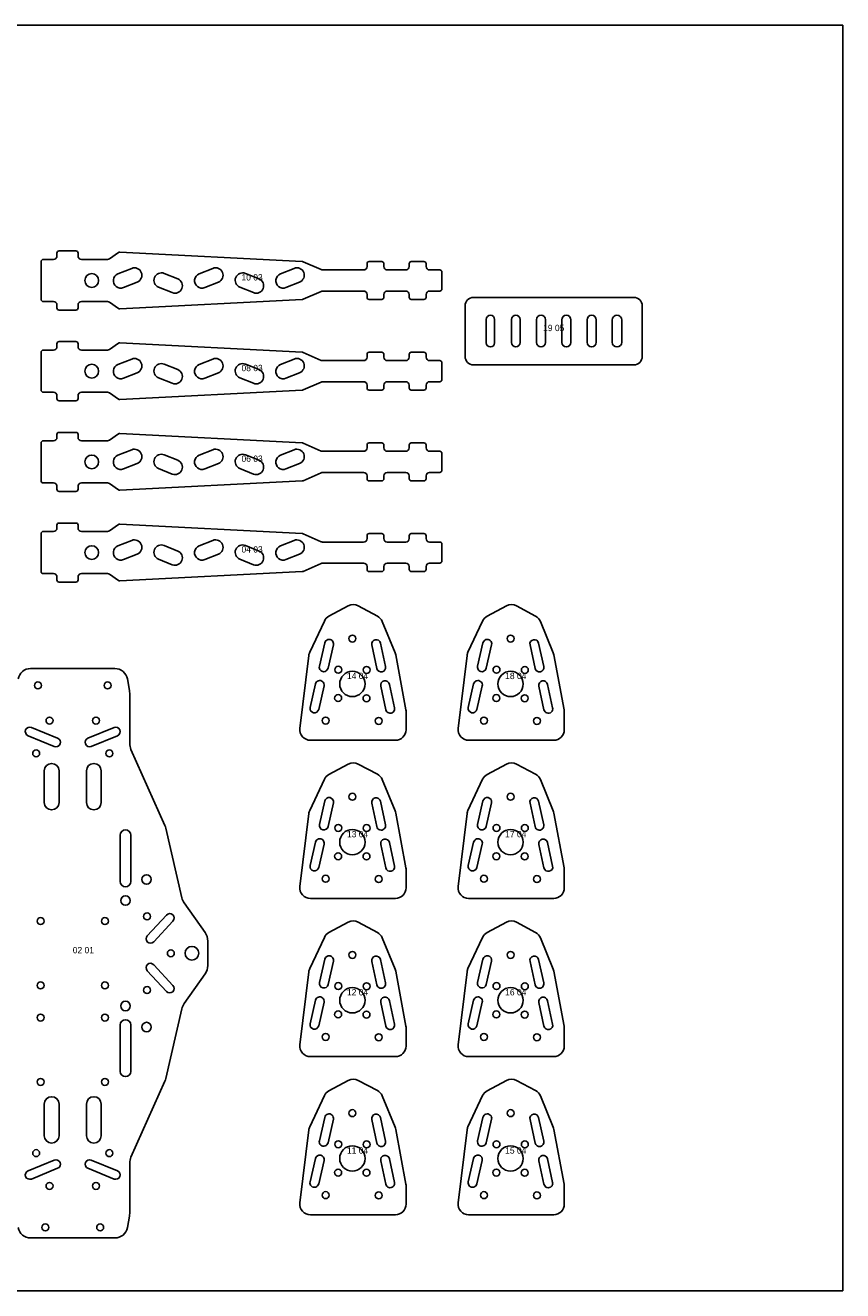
# Model space of a CAD drawing. Header units: millimetres. Extents: x 0 to 600, y 0 to 600.
# Tile 2 of 2: x 213 to 600, y 0 to 600. Entities that reach past the tile are written whole.
import ezdxf

# ---------------------------------------------------------------- set-up
doc = ezdxf.new("R2010")
doc.units = ezdxf.units.MM
for name, color, linetype in [('ANNOTATIONS_NE_PAS_USINER', 3, 'Continuous'), ('DECOUPE', 7, 'Continuous'), ('PLAQUE_REFERENCE', 8, 'Continuous')]:
    doc.layers.add(name, color=color, linetype=linetype)

msp = doc.modelspace()

# ---------------------------------------------------------------- linework, layer by layer
at = {"layer": 'DECOUPE'}
for points in [[(220, 488), (220, 470, 0.414214), (221, 469), (225.9, 469, -0.414214), (227.5, 467.4), (227.5, 466, 0.414214), (228.5, 465), (236.5, 465, 0.414214), (237.5, 466), (237.5, 467.4, -0.414214), (239.1, 469), (251.5, 469, -0.153879), (252.41, 468.71), (256.72, 465.7, 0.167132), (257.34, 465.52), (343.81, 469.99, 0.091894), (344.17, 470.08), (352.69, 473.86, -0.104939), (353.34, 474), (372.9, 474, -0.414214), (374.5, 472.4), (374.5, 471, 0.414214), (375.5, 470), (381.5, 470, 0.414214), (382.5, 471), (382.5, 472.4, -0.414214), (384.1, 474), (392.9, 474, -0.414214), (394.5, 472.4), (394.5, 471, 0.414214), (395.5, 470), (401.5, 470, 0.414214), (402.5, 471), (402.5, 472.4, -0.414214), (404.1, 474), (409, 474, 0.414214), (410, 475), (410, 483, 0.414214), (409, 484), (404.1, 484, -0.414214), (402.5, 485.6), (402.5, 487, 0.414214), (401.5, 488), (395.5, 488, 0.414214), (394.5, 487), (394.5, 485.6, -0.414214), (392.9, 484), (384.1, 484, -0.414214), (382.5, 485.6), (382.5, 487, 0.414214), (381.5, 488), (375.5, 488, 0.414214), (374.5, 487), (374.5, 485.6, -0.414214), (372.9, 484), (353.34, 484, -0.104939), (352.69, 484.14), (344.17, 487.92, 0.091894), (343.81, 488.01), (257.34, 492.48, 0.167132), (256.72, 492.3), (252.41, 489.29, -0.153879), (251.5, 489), (239.1, 489, -0.414214), (237.5, 490.6), (237.5, 492, 0.414214), (236.5, 493), (228.5, 493, 0.414214), (227.5, 492), (227.5, 490.6, -0.414214), (225.9, 489), (221, 489, 0.414214)], [(265.56, 478.27), (259.07, 475.64, -1), (256.44, 482.13), (262.93, 484.76, -1)], [(282.18, 473.24), (275.69, 475.87, -1), (278.32, 482.36), (284.81, 479.73, -1)], [(304.06, 478.27), (297.57, 475.64, -1), (294.94, 482.13), (301.43, 484.76, -1)], [(320.68, 473.24), (314.19, 475.87, -1), (316.82, 482.36), (323.31, 479.73, -1)], [(342.56, 478.27), (336.07, 475.64, -1), (333.44, 482.13), (339.93, 484.76, -1)], [(421, 467), (421, 443, 0.414214), (425, 439), (501, 439, 0.414214), (505, 443), (505, 467, 0.414214), (501, 471), (425, 471, 0.414214)], [(435, 460.5), (435, 449.5, -1), (431, 449.5), (431, 460.5, -1)], [(447.05, 460.45), (447.05, 449.55, -1), (442.95, 449.55), (442.95, 460.45, -1)], [(459.1, 460.4), (459.1, 449.6, -1), (454.9, 449.6), (454.9, 460.4, -1)], [(471.15, 460.35), (471.15, 449.65, -1), (466.85, 449.65), (466.85, 460.35, -1)], [(483.2, 460.3), (483.2, 449.7, -1), (478.8, 449.7), (478.8, 460.3, -1)], [(495.25, 460.25), (495.25, 449.75, -1), (490.75, 449.75), (490.75, 460.25, -1)], [(220, 445), (220, 427, 0.414214), (221, 426), (225.9, 426, -0.414214), (227.5, 424.4), (227.5, 423, 0.414214), (228.5, 422), (236.5, 422, 0.414214), (237.5, 423), (237.5, 424.4, -0.414214), (239.1, 426), (251.5, 426, -0.153879), (252.41, 425.71), (256.72, 422.7, 0.167132), (257.34, 422.52), (343.81, 426.99, 0.091894), (344.17, 427.08), (352.69, 430.86, -0.104939), (353.34, 431), (372.9, 431, -0.414214), (374.5, 429.4), (374.5, 428, 0.414214), (375.5, 427), (381.5, 427, 0.414214), (382.5, 428), (382.5, 429.4, -0.414214), (384.1, 431), (392.9, 431, -0.414214), (394.5, 429.4), (394.5, 428, 0.414214), (395.5, 427), (401.5, 427, 0.414214), (402.5, 428), (402.5, 429.4, -0.414214), (404.1, 431), (409, 431, 0.414214), (410, 432), (410, 440, 0.414214), (409, 441), (404.1, 441, -0.414214), (402.5, 442.6), (402.5, 444, 0.414214), (401.5, 445), (395.5, 445, 0.414214), (394.5, 444), (394.5, 442.6, -0.414214), (392.9, 441), (384.1, 441, -0.414214), (382.5, 442.6), (382.5, 444, 0.414214), (381.5, 445), (375.5, 445, 0.414214), (374.5, 444), (374.5, 442.6, -0.414214), (372.9, 441), (353.34, 441, -0.104939), (352.69, 441.14), (344.17, 444.92, 0.091894), (343.81, 445.01), (257.34, 449.48, 0.167132), (256.72, 449.3), (252.41, 446.29, -0.153879), (251.5, 446), (239.1, 446, -0.414214), (237.5, 447.6), (237.5, 449, 0.414214), (236.5, 450), (228.5, 450, 0.414214), (227.5, 449), (227.5, 447.6, -0.414214), (225.9, 446), (221, 446, 0.414214)], [(265.56, 435.27), (259.07, 432.64, -1), (256.44, 439.13), (262.93, 441.76, -1)], [(282.18, 430.24), (275.69, 432.87, -1), (278.32, 439.36), (284.81, 436.73, -1)], [(304.06, 435.27), (297.57, 432.64, -1), (294.94, 439.13), (301.43, 441.76, -1)], [(320.68, 430.24), (314.19, 432.87, -1), (316.82, 439.36), (323.31, 436.73, -1)], [(342.56, 435.27), (336.07, 432.64, -1), (333.44, 439.13), (339.93, 441.76, -1)], [(220, 402), (220, 384, 0.414214), (221, 383), (225.9, 383, -0.414214), (227.5, 381.4), (227.5, 380, 0.414214), (228.5, 379), (236.5, 379, 0.414214), (237.5, 380), (237.5, 381.4, -0.414214), (239.1, 383), (251.5, 383, -0.153879), (252.41, 382.71), (256.72, 379.7, 0.167132), (257.34, 379.52), (343.81, 383.99, 0.091894), (344.17, 384.08), (352.69, 387.86, -0.104939), (353.34, 388), (372.9, 388, -0.414214), (374.5, 386.4), (374.5, 385, 0.414214), (375.5, 384), (381.5, 384, 0.414214), (382.5, 385), (382.5, 386.4, -0.414214), (384.1, 388), (392.9, 388, -0.414214), (394.5, 386.4), (394.5, 385, 0.414214), (395.5, 384), (401.5, 384, 0.414214), (402.5, 385), (402.5, 386.4, -0.414214), (404.1, 388), (409, 388, 0.414214), (410, 389), (410, 397, 0.414214), (409, 398), (404.1, 398, -0.414214), (402.5, 399.6), (402.5, 401, 0.414214), (401.5, 402), (395.5, 402, 0.414214), (394.5, 401), (394.5, 399.6, -0.414214), (392.9, 398), (384.1, 398, -0.414214), (382.5, 399.6), (382.5, 401, 0.414214), (381.5, 402), (375.5, 402, 0.414214), (374.5, 401), (374.5, 399.6, -0.414214), (372.9, 398), (353.34, 398, -0.104939), (352.69, 398.14), (344.17, 401.92, 0.091894), (343.81, 402.01), (257.34, 406.48, 0.167132), (256.72, 406.3), (252.41, 403.29, -0.153879), (251.5, 403), (239.1, 403, -0.414214), (237.5, 404.6), (237.5, 406, 0.414214), (236.5, 407), (228.5, 407, 0.414214), (227.5, 406), (227.5, 404.6, -0.414214), (225.9, 403), (221, 403, 0.414214)], [(265.56, 392.27), (259.07, 389.64, -1), (256.44, 396.13), (262.93, 398.76, -1)], [(282.18, 387.24), (275.69, 389.87, -1), (278.32, 396.36), (284.81, 393.73, -1)], [(304.06, 392.27), (297.57, 389.64, -1), (294.94, 396.13), (301.43, 398.76, -1)], [(320.68, 387.24), (314.19, 389.87, -1), (316.82, 396.36), (323.31, 393.73, -1)], [(342.56, 392.27), (336.07, 389.64, -1), (333.44, 396.13), (339.93, 398.76, -1)], [(220, 359), (220, 341, 0.414214), (221, 340), (225.9, 340, -0.414214), (227.5, 338.4), (227.5, 337, 0.414214), (228.5, 336), (236.5, 336, 0.414214), (237.5, 337), (237.5, 338.4, -0.414214), (239.1, 340), (251.5, 340, -0.153879), (252.41, 339.71), (256.72, 336.7, 0.167132), (257.34, 336.52), (343.81, 340.99, 0.091894), (344.17, 341.08), (352.69, 344.86, -0.104939), (353.34, 345), (372.9, 345, -0.414214), (374.5, 343.4), (374.5, 342, 0.414214), (375.5, 341), (381.5, 341, 0.414214), (382.5, 342), (382.5, 343.4, -0.414214), (384.1, 345), (392.9, 345, -0.414214), (394.5, 343.4), (394.5, 342, 0.414214), (395.5, 341), (401.5, 341, 0.414214), (402.5, 342), (402.5, 343.4, -0.414214), (404.1, 345), (409, 345, 0.414214), (410, 346), (410, 354, 0.414214), (409, 355), (404.1, 355, -0.414214), (402.5, 356.6), (402.5, 358, 0.414214), (401.5, 359), (395.5, 359, 0.414214), (394.5, 358), (394.5, 356.6, -0.414214), (392.9, 355), (384.1, 355, -0.414214), (382.5, 356.6), (382.5, 358, 0.414214), (381.5, 359), (375.5, 359, 0.414214), (374.5, 358), (374.5, 356.6, -0.414214), (372.9, 355), (353.34, 355, -0.104939), (352.69, 355.14), (344.17, 358.92, 0.091894), (343.81, 359.01), (257.34, 363.48, 0.167132), (256.72, 363.3), (252.41, 360.29, -0.153879), (251.5, 360), (239.1, 360, -0.414214), (237.5, 361.6), (237.5, 363, 0.414214), (236.5, 364), (228.5, 364, 0.414214), (227.5, 363), (227.5, 361.6, -0.414214), (225.9, 360), (221, 360, 0.414214)], [(265.56, 349.27), (259.07, 346.64, -1), (256.44, 353.13), (262.93, 355.76, -1)], [(304.06, 349.27), (297.57, 346.64, -1), (294.94, 353.13), (301.43, 355.76, -1)], [(342.56, 349.27), (336.07, 346.64, -1), (333.44, 353.13), (339.93, 355.76, -1)], [(282.18, 344.24), (275.69, 346.87, -1), (278.32, 353.36), (284.81, 350.73, -1)], [(320.68, 344.24), (314.19, 346.87, -1), (316.82, 353.36), (323.31, 350.73, -1)], [(346.9, 301.2), (342.68, 266.61, 0.45022), (347.65, 261), (388, 261, 0.414214), (393, 266), (393, 274.54, 0.04581), (392.92, 275.45), (388.09, 301.49, 0.051921), (387.8, 302.48), (381.68, 317.35, 0.173265), (379.43, 319.85), (370.37, 324.72, 0.252118), (365.63, 324.72), (356.45, 319.78, 0.160613), (354.3, 317.51), (347.34, 302.73, 0.079791)], [(421.9, 301.2), (417.68, 266.61, 0.45022), (422.65, 261), (463, 261, 0.414214), (468, 266), (468, 274.54, 0.04581), (467.92, 275.45), (463.09, 301.49, 0.051921), (462.8, 302.48), (456.68, 317.35, 0.173265), (454.43, 319.85), (445.37, 324.72, 0.252118), (440.63, 324.72), (431.45, 319.78, 0.160613), (429.3, 317.51), (422.34, 302.73, 0.079791)], [(358.56, 306.27), (356.03, 295.15, -1), (351.94, 296.08), (354.46, 307.2, -1)], [(380.87, 307.06), (383.28, 295.92, -1), (379.18, 295.03), (376.77, 306.17, -1)], [(433.56, 306.27), (431.03, 295.15, -1), (426.94, 296.08), (429.46, 307.2, -1)], [(455.87, 307.06), (458.28, 295.92, -1), (454.18, 295.03), (451.77, 306.17, -1)], [(354.13, 286.76), (351.6, 275.65, -1), (347.5, 276.58), (350.03, 287.69, -1)], [(385.1, 287.51), (387.51, 276.37, -1), (383.4, 275.48), (380.99, 286.62, -1)], [(429.13, 286.76), (426.6, 275.65, -1), (422.5, 276.58), (425.03, 287.69, -1)], [(460.1, 287.51), (462.51, 276.37, -1), (458.4, 275.48), (455.99, 286.62, -1)], [(215.41, 267.04), (227.82, 261.97, -1), (226.23, 258.09), (213.82, 263.15, -1)], [(256.18, 263.15), (243.77, 258.09, -1), (242.18, 261.97), (254.59, 267.04, -1)], [(228.5, 246.5), (228.5, 231.5, -1), (221.5, 231.5), (221.5, 246.5, -1)], [(248.5, 246.5), (248.5, 231.5, -1), (241.5, 231.5), (241.5, 246.5, -1)], [(346.9, 226.2), (342.68, 191.61, 0.45022), (347.65, 186), (388, 186, 0.414214), (393, 191), (393, 199.54, 0.04581), (392.92, 200.45), (388.09, 226.49, 0.051921), (387.8, 227.48), (381.68, 242.35, 0.173265), (379.43, 244.85), (370.37, 249.72, 0.252118), (365.63, 249.72), (356.45, 244.78, 0.160613), (354.3, 242.51), (347.34, 227.73, 0.079791)], [(421.9, 226.2), (417.68, 191.61, 0.45022), (422.65, 186), (463, 186, 0.414214), (468, 191), (468, 199.54, 0.04581), (467.92, 200.45), (463.09, 226.49, 0.051921), (462.8, 227.48), (456.68, 242.35, 0.173265), (454.43, 244.85), (445.37, 249.72, 0.252118), (440.63, 249.72), (431.45, 244.78, 0.160613), (429.3, 242.51), (422.34, 227.73, 0.079791)], [(358.56, 231.27), (356.03, 220.15, -1), (351.94, 221.08), (354.46, 232.2, -1)], [(380.87, 232.06), (383.28, 220.92, -1), (379.18, 220.03), (376.77, 231.17, -1)], [(433.56, 231.27), (431.03, 220.15, -1), (426.94, 221.08), (429.46, 232.2, -1)], [(455.87, 232.06), (458.28, 220.92, -1), (454.18, 220.03), (451.77, 231.17, -1)], [(262.5, 216), (262.5, 194, -1), (257.5, 194), (257.5, 216, -1)], [(354.13, 211.76), (351.6, 200.65, -1), (347.5, 201.58), (350.03, 212.69, -1)], [(385.1, 212.51), (387.51, 201.37, -1), (383.4, 200.48), (380.99, 211.62, -1)], [(429.13, 211.76), (426.6, 200.65, -1), (422.5, 201.58), (425.03, 212.69, -1)], [(460.1, 212.51), (462.51, 201.37, -1), (458.4, 200.48), (455.99, 211.62, -1)], [(282.51, 175.27), (273.4, 165.43, -1), (270.32, 168.29), (279.43, 178.12, -1)], [(346.9, 151.2), (342.68, 116.61, 0.45022), (347.65, 111), (388, 111, 0.414214), (393, 116), (393, 124.54, 0.04581), (392.92, 125.45), (388.09, 151.49, 0.051921), (387.8, 152.48), (381.68, 167.35, 0.173265), (379.43, 169.85), (370.37, 174.72, 0.252118), (365.63, 174.72), (356.45, 169.78, 0.160613), (354.3, 167.51), (347.34, 152.73, 0.079791)], [(421.9, 151.2), (417.68, 116.61, 0.45022), (422.65, 111), (463, 111, 0.414214), (468, 116), (468, 124.54, 0.04581), (467.92, 125.45), (463.09, 151.49, 0.051921), (462.8, 152.48), (456.68, 167.35, 0.173265), (454.43, 169.85), (445.37, 174.72, 0.252118), (440.63, 174.72), (431.45, 169.78, 0.160613), (429.3, 167.51), (422.34, 152.73, 0.079791)], [(358.56, 156.27), (356.03, 145.15, -1), (351.94, 146.08), (354.46, 157.2, -1)], [(380.87, 157.06), (383.28, 145.92, -1), (379.18, 145.03), (376.77, 156.17, -1)], [(433.56, 156.27), (431.03, 145.15, -1), (426.94, 146.08), (429.46, 157.2, -1)], [(455.87, 157.06), (458.28, 145.92, -1), (454.18, 145.03), (451.77, 156.17, -1)], [(279.43, 141.88), (270.32, 151.71, -1), (273.4, 154.57), (282.51, 144.73, -1)], [(354.13, 136.76), (351.6, 125.65, -1), (347.5, 126.58), (350.03, 137.69, -1)], [(385.1, 137.51), (387.51, 126.37, -1), (383.4, 125.48), (380.99, 136.62, -1)], [(429.13, 136.76), (426.6, 125.65, -1), (422.5, 126.58), (425.03, 137.69, -1)], [(460.1, 137.51), (462.51, 126.37, -1), (458.4, 125.48), (455.99, 136.62, -1)], [(262.5, 126), (262.5, 104, -1), (257.5, 104), (257.5, 126, -1)], [(346.9, 76.2), (342.68, 41.61, 0.45022), (347.65, 36), (388, 36, 0.414214), (393, 41), (393, 49.54, 0.04581), (392.92, 50.45), (388.09, 76.49, 0.051921), (387.8, 77.48), (381.68, 92.35, 0.173265), (379.43, 94.85), (370.37, 99.72, 0.252118), (365.63, 99.72), (356.45, 94.78, 0.160613), (354.3, 92.51), (347.34, 77.73, 0.079791)], [(421.9, 76.2), (417.68, 41.61, 0.45022), (422.65, 36), (463, 36, 0.414214), (468, 41), (468, 49.54, 0.04581), (467.92, 50.45), (463.09, 76.49, 0.051921), (462.8, 77.48), (456.68, 92.35, 0.173265), (454.43, 94.85), (445.37, 99.72, 0.252118), (440.63, 99.72), (431.45, 94.78, 0.160613), (429.3, 92.51), (422.34, 77.73, 0.079791)], [(228.5, 88.5), (228.5, 73.5, -1), (221.5, 73.5), (221.5, 88.5, -1)], [(248.5, 88.5), (248.5, 73.5, -1), (241.5, 73.5), (241.5, 88.5, -1)], [(358.56, 81.27), (356.03, 70.15, -1), (351.94, 71.08), (354.46, 82.2, -1)], [(380.87, 82.06), (383.28, 70.92, -1), (379.18, 70.03), (376.77, 81.17, -1)], [(433.56, 81.27), (431.03, 70.15, -1), (426.94, 71.08), (429.46, 82.2, -1)], [(455.87, 82.06), (458.28, 70.92, -1), (454.18, 70.03), (451.77, 81.17, -1)], [(213.82, 56.85), (226.23, 61.91, -1), (227.82, 58.03), (215.41, 52.96, -1)], [(254.59, 52.96), (242.18, 58.03, -1), (243.77, 61.91), (256.18, 56.85, -1)], [(354.13, 61.76), (351.6, 50.65, -1), (347.5, 51.58), (350.03, 62.69, -1)], [(385.1, 62.51), (387.51, 51.37, -1), (383.4, 50.48), (380.99, 61.62, -1)], [(429.13, 61.76), (426.6, 50.65, -1), (422.5, 51.58), (425.03, 62.69, -1)], [(460.1, 62.51), (462.51, 51.37, -1), (458.4, 50.48), (455.99, 61.62, -1)]]:
    msp.add_lwpolyline(points, format="xyb", close=True, dxfattribs=at)
msp.add_lwpolyline([(209.1, 29.95, 0.362465), (215.03, 25), (254.97, 25, 0.362465), (260.9, 29.95), (261.89, 35.38, 0.044994), (262, 36.63), (262, 60.51, -0.105555), (262.61, 63.36), (278.72, 99.37, 0.049027), (279.15, 100.67), (286.69, 133.65, -0.097798), (287.8, 136.13), (297.72, 150.18, 0.154887), (299, 154.22), (299, 165.78, 0.154887), (297.72, 169.82), (287.8, 183.87, -0.097798), (286.69, 186.35), (279.15, 219.33, 0.049027), (278.72, 220.63), (262.61, 256.64, -0.105555), (262, 259.49), (262, 283.37, 0.044994), (261.89, 284.62), (260.9, 290.05, 0.362465), (254.97, 295), (215.03, 295, 0.362465), (209.1, 290.05)], format="xyb", dxfattribs=at)
for centre, radius in [((244, 479), 3.25), ((244, 436), 3.25), ((244, 393), 3.25), ((244, 350), 3.25), ((367.58, 309.19), 1.65), ((442.58, 309.19), 1.65), ((360.88, 294.44), 1.65), ((374.32, 294.37), 1.65), ((435.88, 294.44), 1.65), ((449.32, 294.37), 1.65), ((218.5, 287), 1.65), ((251.5, 287), 1.65), ((367.56, 287.69), 6), ((442.56, 287.69), 6), ((360.81, 281), 1.65), ((374.25, 280.93), 1.65), ((435.81, 281), 1.65), ((449.25, 280.93), 1.65), ((223.99, 270.34), 1.65), ((246.01, 270.34), 1.65), ((354.9, 270.31), 1.65), ((380.05, 270.18), 1.65), ((429.9, 270.31), 1.65), ((455.05, 270.18), 1.65), ((217.65, 254.78), 1.65), ((252.35, 254.78), 1.65), ((367.58, 234.19), 1.65), ((442.58, 234.19), 1.65), ((360.88, 219.44), 1.65), ((367.56, 212.69), 6), ((374.32, 219.37), 1.65), ((435.88, 219.44), 1.65), ((442.56, 212.69), 6), ((449.32, 219.37), 1.65), ((360.81, 206), 1.65), ((374.25, 205.93), 1.65), ((435.81, 206), 1.65), ((449.25, 205.93), 1.65), ((270, 195), 2.25), ((354.9, 195.31), 1.65), ((380.05, 195.18), 1.65), ((429.9, 195.31), 1.65), ((455.05, 195.18), 1.65), ((260, 185), 2.25), ((219.75, 175.25), 1.65), ((250.25, 175.25), 1.65), ((270.25, 177.48), 1.65), ((291.5, 160), 3.25), ((281.5, 160), 1.65), ((367.58, 159.19), 1.65), ((442.58, 159.19), 1.65), ((219.75, 144.75), 1.65), ((250.25, 144.75), 1.65), ((270.25, 142.52), 1.65), ((360.88, 144.44), 1.65), ((374.32, 144.37), 1.65), ((435.88, 144.44), 1.65), ((449.32, 144.37), 1.65), ((367.56, 137.69), 6), ((442.56, 137.69), 6), ((260, 135), 2.25), ((360.81, 131), 1.65), ((374.25, 130.93), 1.65), ((435.81, 131), 1.65), ((449.25, 130.93), 1.65), ((219.75, 129.5), 1.65), ((250.25, 129.5), 1.65), ((270, 125), 2.25), ((354.9, 120.31), 1.65), ((380.05, 120.18), 1.65), ((429.9, 120.31), 1.65), ((455.05, 120.18), 1.65), ((219.75, 99), 1.65), ((250.25, 99), 1.65), ((367.58, 84.19), 1.65), ((442.58, 84.19), 1.65), ((217.65, 65.22), 1.65), ((252.35, 65.22), 1.65), ((360.88, 69.44), 1.65), ((367.56, 62.69), 6), ((374.32, 69.37), 1.65), ((435.88, 69.44), 1.65), ((442.56, 62.69), 6), ((449.32, 69.37), 1.65), ((360.81, 56), 1.65), ((374.25, 55.93), 1.65), ((435.81, 56), 1.65), ((449.25, 55.93), 1.65), ((223.99, 49.66), 1.65), ((246.01, 49.66), 1.65), ((354.9, 45.31), 1.65), ((380.05, 45.18), 1.65), ((429.9, 45.31), 1.65), ((455.05, 45.18), 1.65), ((222, 30), 1.65), ((248, 30), 1.65)]:
    msp.add_circle(centre, radius, dxfattribs=at)
at = {"layer": 'PLAQUE_REFERENCE'}
msp.add_lwpolyline([(0, 0), (600, 0), (600, 600), (0, 600)], close=True, dxfattribs=at)

# ---------------------------------------------------------------- texts
at = {"layer": 'ANNOTATIONS_NE_PAS_USINER'}
for s, p in [('10 03', (315, 479)), ('19 05', (458, 455)), ('08 03', (315, 436)), ('06 03', (315, 393)), ('04 03', (315, 350)), ('14 04', (365, 290)), ('18 04', (440, 290)), ('13 04', (365, 215)), ('17 04', (440, 215)), ('02 01', (235, 160)), ('12 04', (365, 140)), ('16 04', (440, 140)), ('11 04', (365, 65)), ('15 04', (440, 65))]:
    msp.add_text(s, height=3, dxfattribs=at).set_placement(p)

doc.saveas('drawing.dxf')
